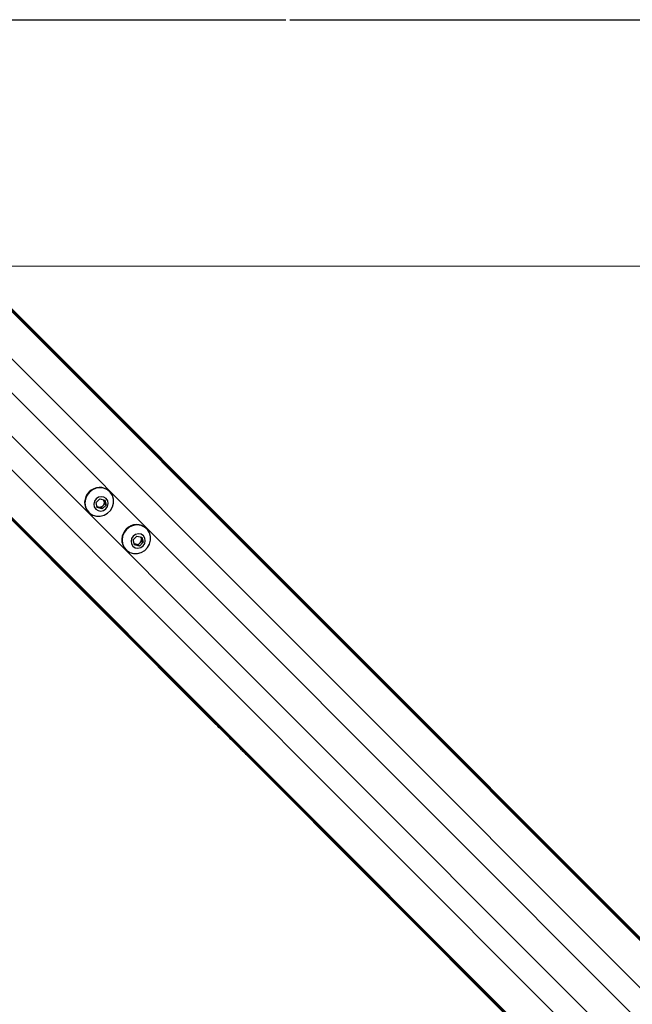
# Model space of a CAD drawing. Header units: millimetres. Extents: x 20 to 19889, y 40 to 15516.
# Tile 75 of 115: x 7176 to 7571, y 14683 to 15316. Entities that reach past the tile are written whole.
import ezdxf

# ---------------------------------------------------------------- set-up
doc = ezdxf.new("R2010")
doc.units = ezdxf.units.MM
doc.header["$LTSCALE"] = 2
doc.layers.add('COMPONENT_GEOMETRY', color=7, linetype='Continuous')
doc.styles.add('SLDTEXTSTYLE0', font='TXT', dxfattribs={"width": 0.75})
doc.dimstyles.new('SLDDIMSTYLE0', dxfattribs={"dimtxt": 100, "dimasz": 6.604, "dimexe": 0, "dimexo": 0.0625, "dimgap": 25, "dimtad": 0, "dimtih": 1, "dimtoh": 1, "dimdec": 1, "dimrnd": 1e-09, "dimzin": 12, "dimdsep": 46, "dimtxsty": 'SLDTEXTSTYLE0', "dimsah": 1, "dimcen": 0.09, "dimadec": 0, "dimazin": 3, "dimtfac": 1, "dimtdec": 1, "dimtofl": 0, "dimtmove": 0, "dimatfit": 3, "dimfxl": 1, "dimfrac": 2, "dimtolj": 1, "dimtzin": 12, "dimarcsym": 0})

# ---------------------------------------------------------------- blocks, each defined once
blk = doc.blocks.new('_D')
at = {"layer": 'COMPONENT_GEOMETRY', "color": 7}
for p, q in [((7350.37, 15316.37), (14164.67, 15316.37)), ((14158.32, 15316.37), (14158.32, 12832.74)), ((13958.25, 12812.43), (13927.78, 12812.43)), ((13927.78, 12812.43), (13927.78, 12653.68)), ((14358.39, 12812.43), (14388.86, 12812.43)), ((14388.86, 12812.43), (14388.86, 12653.68)), ((13927.78, 12653.68), (13958.25, 12653.68)), ((14388.86, 12653.68), (14358.39, 12653.68)), ((14158.32, 10020.44), (14158.32, 12504.06)), ((9647.14, 10020.44), (14164.67, 10020.44))]:
    blk.add_line(p, q, dxfattribs=at)
for points in [[(14158.32, 15316.37), (14157.3, 15309.77), (14159.33, 15309.77)], [(14158.32, 10020.44), (14159.33, 10027.04), (14157.3, 10027.04)]]:
    blk.add_solid(points, dxfattribs=at)
at = {"layer": 'COMPONENT_GEOMETRY', "color": 7, "char_height": 100, "attachment_point": 1, "style": 'SLDTEXTSTYLE0'}
for s, insert in [('8\'8.25"', (13958.25, 12782.59)), ('2648mm', (13885.54, 12632.97))]:
    blk.add_mtext(s, dxfattribs=dict(at, insert=insert))

msp = doc.modelspace()

# ---------------------------------------------------------------- linework, layer by layer
at = {"color": 7, "linetype": 'Continuous', "lineweight": 25}
for p, q in [((7089.15, 15212.34), (8115.94, 14185.54)), ((7091.57, 15209.37), (8131.18, 14169.75)), ((7021.26, 15144.46), (7300.08, 14865.64)), ((7024.23, 15142.04), (8068.71, 14097.56)), ((7234.37, 15012.66), (7234.19, 15012.85)), ((7225.58, 15005.57), (7228.03, 15008.02)), ((7226.35, 15002.35), (7225.58, 15005.57)), ((7228.03, 15008.02), (7231.25, 15007.25)), ((7230.64, 15007.4), (7230.88, 15006.39)), ((7230.88, 15006.39), (7231.27, 15004.79)), ((7231.25, 15007.25), (7232.02, 15004.03)), ((7220.75, 14999.41), (7220.94, 14999.23)), ((7227.21, 15002.72), (7226.21, 15002.96)), ((7229.57, 15001.58), (7226.35, 15002.35)), ((7228.82, 15002.34), (7227.21, 15002.72)), ((7230.04, 15003.56), (7228.82, 15002.34)), ((7228.82, 15002.34), (7229.57, 15001.58)), ((7232.02, 15004.03), (7229.57, 15001.58)), ((7231.27, 15004.79), (7230.04, 15003.56)), ((7231.27, 15004.79), (7232.02, 15004.03)), ((7258.3, 14988.74), (7258.11, 14988.92)), ((7249.51, 14981.64), (7251.96, 14984.09)), ((7250.28, 14978.43), (7249.51, 14981.64)), ((7251.96, 14984.09), (7255.18, 14983.33)), ((7253.97, 14979.64), (7252.74, 14978.41)), ((7255.94, 14980.11), (7253.49, 14977.66)), ((7255.19, 14980.86), (7253.97, 14979.64)), ((7254.57, 14983.47), (7254.81, 14982.47)), ((7254.81, 14982.47), (7255.19, 14980.86)), ((7255.18, 14983.33), (7255.94, 14980.11)), ((7255.19, 14980.86), (7255.94, 14980.11)), ((7244.68, 14975.49), (7244.86, 14975.3)), ((7251.13, 14978.8), (7250.13, 14979.03)), ((7253.49, 14977.66), (7250.28, 14978.43)), ((7252.74, 14978.41), (7251.13, 14978.8)), ((7252.74, 14978.41), (7253.49, 14977.66)), ((7300.08, 14865.64), (7305.74, 14859.98)), ((7305.74, 14859.98), (7312.44, 14853.28)), ((7312.44, 14853.28), (7321.58, 14844.14)), ((7321.58, 14844.14), (8052.98, 14112.74))]:
    msp.add_line(p, q, dxfattribs=at)
at = {"color": 8, "linetype": 'Continuous', "lineweight": 25}
for p, q in [((7093.52, 15206.4), (8355.68, 13944.24)), ((7078.75, 15190.63), (8342.59, 13926.79)), ((7042.97, 15154.85), (8306.81, 13891.01)), ((7027.2, 15140.08), (8289.09, 13878.19)), ((7119.24, 15128.29), (8011.34, 14236.19)), ((7105.31, 15114.36), (7997.41, 14222.26))]:
    msp.add_line(p, q, dxfattribs=at)
at = {"color": 7, "linetype": 'Continuous', "lineweight": 25, "flags": 128}
for points in [[(9644.6, 15157.57), (8363.41, 15157.59), (7160.69, 15157.65)], [(7221.34, 15012.26), (7219.76, 15010.21), (7218.77, 15007.85), (7218.44, 15005.35), (7218.79, 15002.89), (7219.79, 15000.65), (7221.38, 14998.81), (7223.44, 14997.5), (7225.81, 14996.82), (7228.31, 14996.81), (7230.77, 14997.48), (7233, 14998.78), (7234.83, 15000.61), (7236.12, 15002.83), (7236.79, 15005.29), (7236.78, 15007.79), (7236.1, 15010.16), (7234.79, 15012.22), (7232.95, 15013.81), (7230.72, 15014.81), (7228.26, 15015.16), (7225.75, 15014.83), (7223.39, 15013.84), (7221.34, 15012.26)], [(7225.64, 15007.96), (7224.6, 15006.43), (7224.19, 15004.66), (7224.49, 15002.91), (7225.44, 15001.44), (7226.91, 15000.49), (7228.66, 15000.19), (7230.43, 15000.6), (7231.96, 15001.64), (7233, 15003.17), (7233.41, 15004.94), (7233.11, 15006.7), (7232.16, 15008.16), (7230.7, 15009.11), (7228.94, 15009.41), (7227.17, 15009), (7225.64, 15007.96)], [(7245.27, 14988.33), (7243.69, 14986.29), (7242.7, 14983.92), (7242.36, 14981.42), (7242.71, 14978.96), (7243.72, 14976.73), (7245.31, 14974.89), (7247.37, 14973.58), (7249.73, 14972.89), (7252.24, 14972.88), (7254.7, 14973.55), (7256.92, 14974.85), (7258.75, 14976.68), (7260.05, 14978.91), (7260.72, 14981.36), (7260.71, 14983.87), (7260.02, 14986.24), (7258.71, 14988.29), (7256.87, 14989.88), (7254.64, 14990.89), (7252.18, 14991.24), (7249.68, 14990.91), (7247.31, 14989.91), (7245.27, 14988.33)], [(7249.57, 14984.03), (7248.52, 14982.51), (7248.12, 14980.73), (7248.41, 14978.98), (7249.37, 14977.52), (7250.83, 14976.56), (7252.58, 14976.27), (7254.36, 14976.67), (7255.88, 14977.72), (7256.93, 14979.24), (7257.33, 14981.02), (7257.04, 14982.77), (7256.08, 14984.23), (7254.62, 14985.19), (7252.87, 14985.48), (7251.09, 14985.08), (7249.57, 14984.03)]]:
    msp.add_lwpolyline(points, dxfattribs=at)
at = {"color": 7, "linetype": 'Continuous', "lineweight": 25}
for centre, radius, start, end in [((7227.47, 15005.73), 9.22, 133.20212, 223.24693), ((7227.88, 15006.13), 9.22, 46.75307, 136.79788), ((7227.92, 15005.73), 3.04, 314.37736, 12.5941), ((7228.25, 15005.77), 2.7, 13.30407, 38.76214), ((7227.83, 15005.35), 2.7, 231.23786, 256.69593), ((7227.87, 15005.69), 3.04, 257.4059, 315.62264), ((7251.39, 14981.8), 9.22, 133.20212, 223.24693), ((7251.8, 14982.21), 9.22, 46.75307, 136.79788), ((7251.79, 14981.76), 3.04, 257.4059, 315.62264), ((7251.84, 14981.81), 3.04, 314.37736, 12.5941), ((7252.18, 14981.85), 2.7, 13.30407, 38.76214), ((7251.75, 14981.42), 2.7, 231.23786, 256.69593)]:
    msp.add_arc(centre, radius, start, end, dxfattribs=at)
for points, knots in [([(7321.58, 14844.14), (7321.63, 14844.09), (7321.68, 14844.04), (7321.74, 14843.98), (7321.77, 14843.95), (7321.86, 14843.86), (7322.07, 14843.68), (7322.01, 14843.81), (7321.22, 14844.74), (7319.66, 14846.43), (7316.9, 14849.24), (7313.06, 14852.98), (7309.07, 14856.9), (7305.44, 14860.51), (7302.68, 14863.32), (7300.3, 14865.79), (7299.03, 14867.17), (7298.38, 14867.86)], [0, 0, 0, 0, 0.012824, 0.016029, 0.017632, 0.024042, 0.04973, 0.119058, 0.188311, 0.256944, 0.340978, 0.476074, 0.611696, 0.717447, 0.827134, 0.913109, 1, 1, 1, 1]), ([(7298.38, 14867.86), (7299.44, 14866.7), (7301.55, 14864.39), (7304.97, 14860.88), (7307.69, 14858.14), (7309.19, 14856.64), (7310.07, 14855.76), (7310.53, 14855.3), (7310.76, 14855.08)], [0, 0, 0, 0, 0.325675, 0.650339, 0.822905, 0.91105, 0.955444, 1, 1, 1, 1]), ([(7310.76, 14855.08), (7309, 14856.81), (7305.43, 14860.33), (7301.88, 14863.86), (7300.08, 14865.64)], [0, 0, 0, 0, 0.49392, 1, 1, 1, 1]), ([(7305.74, 14859.98), (7307.22, 14858.5), (7309.6, 14856.12), (7311.66, 14854.06), (7312.44, 14853.28)], [0, 0, 0, 0, 0.620885, 1, 1, 1, 1]), ([(7318.88, 14846.89), (7318.85, 14846.92), (7318.79, 14846.98), (7318.73, 14847.03), (7318.73, 14847.02), (7318.83, 14846.91), (7319.09, 14846.65), (7319.42, 14846.31), (7319.71, 14846.03), (7319.87, 14845.86), (7320.01, 14845.72), (7320.07, 14845.66), (7320.1, 14845.64)], [0, 0, 0, 0, 0.054409, 0.108831, 0.182979, 0.304817, 0.522551, 0.753607, 0.828743, 0.904472, 0.959024, 1, 1, 1, 1]), ([(7320.1, 14845.64), (7320.13, 14845.61), (7320.19, 14845.55), (7320.25, 14845.5), (7320.25, 14845.5), (7320.15, 14845.61), (7319.9, 14845.88), (7319.57, 14846.21), (7319.29, 14846.49), (7319.12, 14846.66), (7318.98, 14846.8), (7318.91, 14846.86), (7318.88, 14846.89)], [0, 0, 0, 0, 0.054059, 0.108137, 0.18149, 0.301977, 0.518461, 0.74882, 0.824555, 0.900875, 0.955234, 1, 1, 1, 1])]:
    msp.add_open_spline(points, degree=3, knots=knots, dxfattribs=at)
at = {"layer": 'COMPONENT_GEOMETRY', "color": 7}
msp.add_line((7117.23, 15316.37), (7347.83, 15316.37), dxfattribs=at)

# ---------------------------------------------------------------- dimensions: what is measured, and where the dimension line sits
dim = msp.add_linear_dim(base=(14158.32, 15316.37), p1=(9644.6, 10020.44), p2=(7347.83, 15316.37), angle=90, dimstyle='SLDDIMSTYLE0', dxfattribs=at)
dim.commit()
dim.dimension.update_dxf_attribs({"geometry": '_D', "text_midpoint": (14158.32, 12668.4), "dimtype": 160})

doc.saveas('drawing.dxf')
